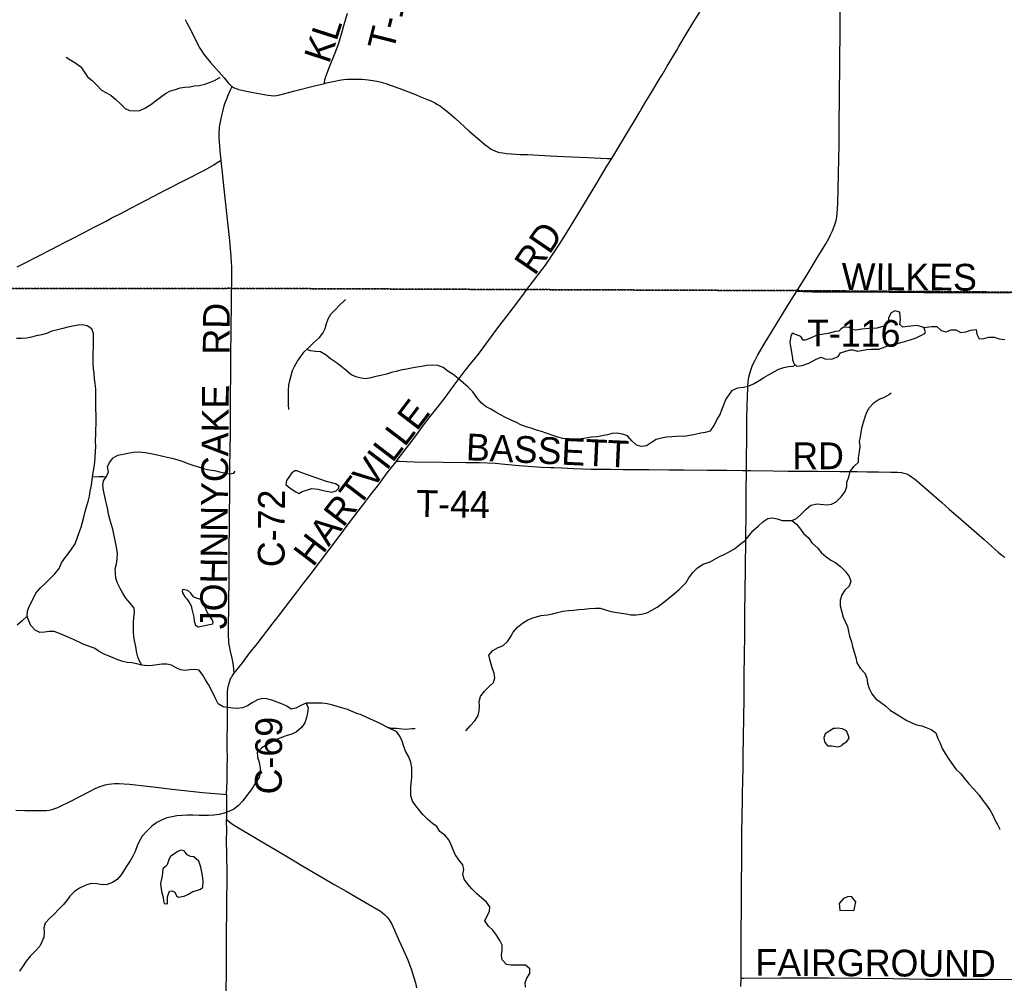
# Model space of a CAD drawing. Header units: feet. Extents: x 2113747 to 2516209, y 960708 to 1356798.
# Tile 24 of 244: x 2305899 to 2316941, y 1110796 to 1121601. Entities that reach past the tile are written whole.
import ezdxf

# ---------------------------------------------------------------- set-up
doc = ezdxf.new("R2010")
doc.units = ezdxf.units.FT
doc.header["$MEASUREMENT"] = 0
doc.linetypes.add('OhDOT_USTN3', pattern=[0.22, 0.165, -0.055])
for name, color, linetype in [('0_Xref', 7, 'Continuous'), ('GM_X_County_Road', 3, 'Continuous'), ('GM_X_County_Road_Text', 3, 'Continuous'), ('GM_X_Minor_Lake', 5, 'Continuous'), ('GM_X_Minor_River', 5, 'Continuous'), ('GM_X_State_Route', 1, 'Continuous'), ('GM_X_Township', 251, 'OhDOT_USTN3'), ('GM_X_Township_Road', 4, 'Continuous'), ('GM_X_Township_Road_Text', 4, 'Continuous')]:
    doc.layers.add(name, color=color, linetype=linetype)
doc.styles.add('Styledgn030', font='dgn030.shx')

# ---------------------------------------------------------------- blocks, each defined once
blk = doc.blocks.new('POR')
at = {"layer": 'GM_X_County_Road', "flags": 128}
for points in [[(2312538, 1120045), (2312628, 1120193), (2312720, 1120345), (2312815, 1120506), (2312852, 1120568), (2312869, 1120596), (2312909, 1120664), (2312976, 1120773), (2313083, 1120950), (2313103, 1120984), (2313160, 1121080), (2313268, 1121259), (2313293, 1121301), (2313385, 1121457), (2313461, 1121580), (2313525, 1121687)], [(2307756, 1121603), (2307775, 1121565), (2307813, 1121493), (2307891, 1121337), (2307920, 1121282), (2307940, 1121248), (2307961, 1121218), (2307987, 1121184), (2308040, 1121121), (2308135, 1121013), (2308192, 1120949), (2308225, 1120908), (2308237, 1120894), (2308251, 1120878), (2308259, 1120870), (2308267, 1120863), (2308273, 1120857), (2308281, 1120851)], [(2309317, 1120887), (2309339, 1120893), (2309413, 1120910), (2309487, 1120924), (2309532, 1120931), (2309574, 1120935), (2309616, 1120936), (2309682, 1120936), (2309741, 1120933), (2309806, 1120927), (2309861, 1120920), (2309906, 1120912), (2309953, 1120901), (2310004, 1120886), (2310066, 1120865), (2310151, 1120833), (2310338, 1120761), (2310387, 1120742), (2310463, 1120711), (2310511, 1120690), (2310555, 1120669), (2310586, 1120651), (2310618, 1120630), (2310655, 1120603), (2310708, 1120559), (2310785, 1120493), (2310941, 1120353), (2311032, 1120272), (2311120, 1120198), (2311151, 1120174), (2311179, 1120155), (2311202, 1120142), (2311227, 1120131), (2311255, 1120121), (2311284, 1120113), (2311316, 1120107), (2311359, 1120101), (2311411, 1120096), (2311516, 1120091), (2311598, 1120088), (2311847, 1120076), (2312007, 1120067), (2312267, 1120055), (2312490, 1120046), (2312538, 1120045)], [(2308158, 1120027), (2308155, 1120058), (2308152, 1120095), (2308148, 1120133), (2308143, 1120184), (2308140, 1120232), (2308136, 1120279), (2308136, 1120315), (2308137, 1120345), (2308139, 1120371), (2308141, 1120397), (2308145, 1120420), (2308153, 1120473), (2308165, 1120527), (2308180, 1120588), (2308192, 1120636), (2308200, 1120661), (2308209, 1120686), (2308221, 1120715), (2308230, 1120738), (2308264, 1120814), (2308281, 1120851)], [(2308281, 1120851), (2308290, 1120846), (2308298, 1120841), (2308311, 1120835), (2308324, 1120830), (2308337, 1120825), (2308351, 1120820), (2308373, 1120814), (2308425, 1120803), (2308518, 1120784), (2308683, 1120755), (2308719, 1120750), (2308746, 1120749), (2308779, 1120751), (2308815, 1120758), (2308872, 1120773), (2308986, 1120803), (2309190, 1120856), (2309317, 1120887)], [(2305870, 1118830), (2305969, 1118880), (2306098, 1118946), (2306259, 1119028), (2306401, 1119102), (2306483, 1119145), (2306606, 1119207), (2306736, 1119276), (2306809, 1119314), (2306867, 1119344), (2306925, 1119375), (2307039, 1119433), (2307138, 1119485), (2307237, 1119537), (2307394, 1119619), (2307531, 1119689), (2307759, 1119806), (2307978, 1119919), (2308076, 1119974), (2308114, 1119999), (2308158, 1120027)], [(2308276, 1118589), (2308277, 1118618), (2308278, 1118768), (2308277, 1118832), (2308276, 1118878), (2308271, 1118943), (2308254, 1119126), (2308240, 1119260), (2308230, 1119361), (2308207, 1119567), (2308192, 1119705), (2308169, 1119922), (2308162, 1119986), (2308158, 1120027)], [(2311588, 1118575), (2311651, 1118658), (2311722, 1118752), (2311794, 1118850), (2311869, 1118961), (2311900, 1119007), (2311960, 1119097), (2312066, 1119265), (2312147, 1119400), (2312265, 1119598), (2312370, 1119768), (2312485, 1119958), (2312538, 1120045)], [(2308306, 1114275), (2308302, 1114319), (2308298, 1114357), (2308290, 1114405), (2308279, 1114457), (2308265, 1114520), (2308253, 1114576), (2308246, 1114615), (2308243, 1114651), (2308241, 1114676), (2308240, 1114700), (2308246, 1115120), (2308247, 1115278), (2308250, 1115603), (2308255, 1116360), (2308256, 1116465), (2308257, 1116557), (2308260, 1116797), (2308261, 1116849), (2308262, 1116898), (2308265, 1117252), (2308268, 1117760), (2308272, 1118196), (2308273, 1118360), (2308276, 1118514), (2308276, 1118589)], [(2310124, 1116652), (2310154, 1116691), (2310269, 1116843), (2310341, 1116936), (2310418, 1117039), (2310504, 1117150), (2310581, 1117248), (2310673, 1117368), (2310772, 1117503), (2310873, 1117636), (2310896, 1117667), (2310917, 1117694), (2310937, 1117720), (2310994, 1117790), (2311043, 1117851), (2311097, 1117921), (2311158, 1118003), (2311262, 1118146), (2311311, 1118211), (2311365, 1118282), (2311485, 1118438), (2311560, 1118538), (2311588, 1118575)], [(2308306, 1114275), (2308339, 1114316), (2308396, 1114388), (2308489, 1114511), (2308550, 1114588), (2308732, 1114822), (2308813, 1114927), (2308934, 1115084), (2309007, 1115180), (2309074, 1115270), (2309144, 1115362), (2309271, 1115529), (2309448, 1115763), (2309598, 1115962), (2309696, 1116089), (2309759, 1116173), (2309837, 1116277), (2309881, 1116334), (2309925, 1116391), (2310022, 1116519), (2310116, 1116641), (2310124, 1116652)], [(2308220, 1112914), (2308224, 1113065), (2308226, 1113201), (2308228, 1113338), (2308227, 1113423), (2308226, 1113571), (2308228, 1113672), (2308228, 1113735), (2308229, 1113879), (2308228, 1113994), (2308229, 1114059), (2308233, 1114101), (2308239, 1114136), (2308251, 1114174), (2308265, 1114210), (2308273, 1114225), (2308280, 1114238), (2308293, 1114257), (2308306, 1114275)], [(2305857, 1112736), (2305955, 1112734), (2306096, 1112732), (2306158, 1112732), (2306194, 1112734), (2306230, 1112739), (2306265, 1112746), (2306293, 1112754), (2306326, 1112766), (2306365, 1112784), (2306459, 1112830), (2306581, 1112893), (2306688, 1112951), (2306744, 1112979), (2306790, 1112999), (2306824, 1113011), (2306859, 1113022), (2306894, 1113029), (2306927, 1113034), (2306963, 1113036), (2307016, 1113036), (2307069, 1113034), (2307131, 1113028), (2307330, 1113006), (2307428, 1112994), (2307610, 1112973), (2307849, 1112947), (2307950, 1112937), (2308136, 1112919), (2308183, 1112916), (2308220, 1112914)], [(2308220, 1112914), (2308219, 1112775), (2308219, 1112632)], [(2308211, 1109974), (2308211, 1110040), (2308212, 1110197), (2308214, 1110378), (2308215, 1110466), (2308217, 1110600), (2308216, 1110721), (2308217, 1110911), (2308217, 1111103), (2308218, 1111299), (2308220, 1111404), (2308222, 1111565), (2308222, 1111771), (2308224, 1111896), (2308225, 1112047), (2308223, 1112224), (2308220, 1112414), (2308221, 1112490), (2308219, 1112632)], [(2308219, 1112632), (2308270, 1112591), (2308295, 1112574), (2308371, 1112527), (2308491, 1112455), (2308655, 1112358), (2308763, 1112295), (2308978, 1112168), (2309082, 1112106), (2309236, 1112017), (2309434, 1111901), (2309559, 1111828), (2309777, 1111702), (2309944, 1111604), (2309968, 1111587), (2309994, 1111564), (2310019, 1111537), (2310042, 1111506), (2310068, 1111465), (2310088, 1111424), (2310156, 1111272), (2310201, 1111173), (2310248, 1111068), (2310289, 1110958), (2310317, 1110871), (2310337, 1110801), (2310349, 1110744)]]:
    blk.add_lwpolyline(points, dxfattribs=at)
at = {"layer": 'GM_X_Minor_Lake'}
for p, q in [((2314535, 1117981), (2314567, 1117805)), ((2309341, 1116423), (2309063, 1116519)), ((2307899, 1114793), (2308065, 1114827)), ((2315024, 1113654), (2314934, 1113595)), ((2307495, 1112001), (2307477, 1111913)), ((2315096, 1111612), (2315256, 1111616))]:
    blk.add_line(p, q, dxfattribs=at)
at = {"layer": 'GM_X_Minor_Lake', "flags": 128}
for points in [[(2314567, 1117805), (2314565, 1117789), (2314580, 1117747), (2314614, 1117718), (2314676, 1117724), (2314750, 1117751), (2314839, 1117799), (2314887, 1117817), (2314929, 1117800), (2315007, 1117793), (2315079, 1117824), (2315106, 1117866), (2315214, 1117900), (2315240, 1117900), (2315296, 1117883), (2315398, 1117904), (2315448, 1117907), (2315536, 1117908), (2315675, 1117958), (2315745, 1117970), (2315873, 1118006), (2315954, 1118033), (2316050, 1118081), (2316059, 1118101), (2316037, 1118149), (2315963, 1118172), (2315857, 1118162), (2315805, 1118154), (2315768, 1118185), (2315776, 1118240), (2315769, 1118322), (2315715, 1118335), (2315671, 1118314), (2315642, 1118260), (2315638, 1118210), (2315607, 1118167), (2315513, 1118144), (2315421, 1118137), (2315343, 1118130), (2315277, 1118119), (2315235, 1118129), (2315203, 1118148), (2315139, 1118155), (2315105, 1118127), (2315091, 1118111), (2315086, 1118107), (2315048, 1118104), (2314966, 1118083), (2314844, 1118065), (2314755, 1118026), (2314707, 1118008), (2314687, 1118007), (2314658, 1118047), (2314564, 1118086), (2314548, 1118054), (2314535, 1117981)], [(2309063, 1116519), (2309043, 1116527), (2309011, 1116541), (2308985, 1116541), (2308951, 1116519), (2308891, 1116434), (2308885, 1116388), (2308913, 1116364), (2308944, 1116340), (2308994, 1116306), (2309028, 1116290), (2309068, 1116310), (2309174, 1116345), (2309246, 1116337), (2309322, 1116317), (2309400, 1116305), (2309448, 1116319), (2309474, 1116343), (2309480, 1116369), (2309439, 1116397), (2309341, 1116423)], [(2308065, 1114827), (2308067, 1114843), (2308061, 1114869), (2308047, 1114892), (2308029, 1114920), (2308001, 1114956), (2307985, 1114994), (2307978, 1115010), (2307968, 1115034), (2307944, 1115076), (2307920, 1115102), (2307890, 1115110), (2307848, 1115130), (2307818, 1115170), (2307786, 1115201), (2307728, 1115213), (2307720, 1115193), (2307726, 1115173), (2307752, 1115131), (2307770, 1115109), (2307790, 1115085), (2307806, 1115053), (2307822, 1115027), (2307830, 1114991), (2307839, 1114947), (2307851, 1114901), (2307857, 1114857), (2307869, 1114811), (2307899, 1114793)], [(2314934, 1113595), (2314919, 1113547), (2314923, 1113503), (2314960, 1113459), (2315002, 1113458), (2315082, 1113447), (2315118, 1113463), (2315136, 1113481), (2315175, 1113508), (2315203, 1113544), (2315193, 1113570), (2315172, 1113628), (2315126, 1113650), (2315070, 1113655), (2315044, 1113653), (2315024, 1113654)], [(2307477, 1111913), (2307487, 1111850), (2307492, 1111810), (2307508, 1111760), (2307512, 1111722), (2307520, 1111692), (2307558, 1111686), (2307558, 1111764), (2307578, 1111829), (2307608, 1111831), (2307640, 1111817), (2307656, 1111775), (2307680, 1111763), (2307742, 1111773), (2307792, 1111797), (2307842, 1111825), (2307880, 1111837), (2307926, 1111851), (2307951, 1111874), (2307957, 1111940), (2307949, 1112004), (2307931, 1112098), (2307907, 1112164), (2307853, 1112214), (2307813, 1112216), (2307779, 1112236), (2307745, 1112280), (2307707, 1112288), (2307665, 1112270), (2307591, 1112219), (2307573, 1112183), (2307565, 1112159), (2307551, 1112125), (2307535, 1112107), (2307505, 1112079), (2307499, 1112039), (2307495, 1112001)], [(2315256, 1111616), (2315264, 1111656), (2315277, 1111710), (2315228, 1111770), (2315184, 1111765), (2315139, 1111747), (2315089, 1111690), (2315092, 1111658), (2315096, 1111612)]]:
    blk.add_lwpolyline(points, dxfattribs=at)
at = {"layer": 'GM_X_Minor_River', "flags": 128}
for points in [[(2306422, 1121180), (2306474, 1121146), (2306530, 1121114), (2306583, 1121072), (2306623, 1121016), (2306659, 1120962), (2306713, 1120918), (2306767, 1120864), (2306817, 1120810), (2306873, 1120780), (2306923, 1120750), (2306973, 1120710), (2307029, 1120658), (2307080, 1120606), (2307130, 1120582), (2307192, 1120580), (2307248, 1120584), (2307310, 1120612), (2307368, 1120649), (2307419, 1120687), (2307477, 1120733), (2307535, 1120773), (2307589, 1120803), (2307647, 1120820), (2307699, 1120836), (2307751, 1120844), (2307807, 1120850), (2307859, 1120858), (2307911, 1120864), (2307975, 1120878), (2308029, 1120899), (2308085, 1120921), (2308145, 1120953), (2308147, 1120955)], [(2306004, 1115021), (2306032, 1115071), (2306080, 1115172), (2306134, 1115230), (2306186, 1115280), (2306238, 1115330), (2306293, 1115388), (2306343, 1115447), (2306367, 1115509), (2306403, 1115559), (2306441, 1115613), (2306481, 1115665), (2306521, 1115724), (2306545, 1115786), (2306566, 1115852), (2306588, 1115912), (2306604, 1115968), (2306618, 1116024), (2306634, 1116087), (2306648, 1116137), (2306666, 1116199), (2306680, 1116257), (2306691, 1116315), (2306703, 1116381), (2306711, 1116445), (2306721, 1116502), (2306733, 1116582), (2306741, 1116640), (2306745, 1116694), (2306748, 1116758), (2306752, 1116814), (2306750, 1116880), (2306752, 1116952), (2306752, 1117009), (2306756, 1117061), (2306758, 1117117), (2306757, 1117167), (2306753, 1117235), (2306753, 1117409), (2306751, 1117461), (2306745, 1117521), (2306738, 1117576), (2306734, 1117634), (2306728, 1117690), (2306724, 1117746), (2306724, 1117864), (2306728, 1117928), (2306727, 1118034), (2306725, 1118084), (2306707, 1118136), (2306657, 1118170), (2306605, 1118178), (2306553, 1118176), (2306495, 1118166), (2306439, 1118154), (2306381, 1118140), (2306323, 1118124), (2306261, 1118107), (2306199, 1118083), (2306145, 1118067), (2306085, 1118057), (2306033, 1118041), (2305975, 1118031), (2305921, 1118027), (2305865, 1118026)], [(2308919, 1117230), (2308913, 1117288), (2308913, 1117450), (2308917, 1117502), (2308929, 1117556), (2308943, 1117613), (2308960, 1117669), (2308984, 1117721), (2309016, 1117771), (2309052, 1117823), (2309086, 1117873), (2309140, 1117926), (2309194, 1117976), (2309260, 1118036), (2309300, 1118086), (2309323, 1118138), (2309341, 1118194), (2309359, 1118247), (2309387, 1118301), (2309441, 1118351), (2309485, 1118401), (2309537, 1118447), (2309551, 1118465)], [(2316037, 1118149), (2316125, 1118160), (2316185, 1118162), (2316235, 1118117), (2316287, 1118102), (2316347, 1118122), (2316399, 1118123), (2316453, 1118094), (2316509, 1118102), (2316565, 1118119), (2316625, 1118128), (2316634, 1118074), (2316658, 1118022), (2316712, 1118027), (2316766, 1118043), (2316828, 1118042), (2316882, 1118023), (2316948, 1118014)], [(2313352, 1116932), (2313265, 1116927), (2313211, 1116925), (2313151, 1116919), (2313097, 1116910), (2313037, 1116894), (2312983, 1116862), (2312927, 1116824), (2312869, 1116814), (2312815, 1116832), (2312765, 1116880), (2312717, 1116934), (2312658, 1116952), (2312596, 1116965), (2312544, 1116961), (2312492, 1116947), (2312432, 1116935), (2312377, 1116923), (2312311, 1116919), (2312247, 1116909), (2312177, 1116896), (2312121, 1116896), (2312057, 1116900), (2311990, 1116906), (2311936, 1116920), (2311878, 1116940), (2311814, 1116962), (2311750, 1116982), (2311696, 1116999), (2311634, 1117021), (2311580, 1117037), (2311520, 1117057), (2311464, 1117089), (2311412, 1117111), (2311346, 1117139), (2311290, 1117171), (2311238, 1117201), (2311182, 1117233), (2311130, 1117261), (2311076, 1117305), (2311027, 1117363), (2310981, 1117429), (2310927, 1117481), (2310871, 1117529), (2310815, 1117579), (2310759, 1117621), (2310701, 1117660), (2310647, 1117700), (2310588, 1117724), (2310526, 1117726), (2310464, 1117724), (2310405, 1117712), (2310351, 1117704), (2310293, 1117692), (2310241, 1117682), (2310187, 1117675), (2310133, 1117659), (2310067, 1117645), (2310011, 1117627), (2309949, 1117611), (2309893, 1117599), (2309837, 1117586), (2309779, 1117574), (2309727, 1117582), (2309667, 1117598), (2309611, 1117624), (2309557, 1117670), (2309502, 1117718), (2309452, 1117754), (2309386, 1117798), (2309336, 1117840), (2309274, 1117876), (2309216, 1117882), (2309162, 1117887), (2309116, 1117903)], [(2313352, 1116932), (2313414, 1116941), (2313476, 1116954), (2313538, 1116968), (2313591, 1116977), (2313645, 1116992), (2313689, 1117050), (2313718, 1117115), (2313755, 1117176), (2313772, 1117228), (2313794, 1117284), (2313817, 1117341), (2313854, 1117395), (2313892, 1117446), (2313953, 1117475), (2314017, 1117482), (2314081, 1117494), (2314137, 1117521), (2314192, 1117554), (2314246, 1117589), (2314298, 1117619), (2314355, 1117652), (2314413, 1117681), (2314469, 1117702), (2314520, 1117711), (2314572, 1117715), (2314599, 1117731)], [(2314557, 1115987), (2314609, 1116009), (2314663, 1116056), (2314718, 1116113), (2314771, 1116158), (2314843, 1116173), (2314947, 1116162), (2315003, 1116169), (2315057, 1116193), (2315110, 1116250), (2315157, 1116309), (2315175, 1116365), (2315176, 1116415), (2315197, 1116470), (2315211, 1116536), (2315252, 1116591), (2315305, 1116640), (2315307, 1116690), (2315316, 1116754), (2315325, 1116820), (2315319, 1116872), (2315330, 1116925), (2315337, 1116975), (2315347, 1117035), (2315364, 1117087), (2315379, 1117148), (2315400, 1117200), (2315428, 1117253), (2315483, 1117308), (2315539, 1117346), (2315596, 1117369), (2315650, 1117398), (2315674, 1117416)], [(2307270, 1114363), (2307240, 1114417), (2307220, 1114469), (2307210, 1114521), (2307201, 1114571), (2307191, 1114621), (2307179, 1114679), (2307177, 1114739), (2307177, 1114791), (2307175, 1114841), (2307179, 1114898), (2307187, 1114952), (2307184, 1115004), (2307138, 1115058), (2307088, 1115114), (2307054, 1115170), (2307026, 1115224), (2306994, 1115284), (2306976, 1115340), (2306972, 1115392), (2306971, 1115442), (2306983, 1115498), (2306991, 1115554), (2306995, 1115614), (2306987, 1115667), (2306977, 1115725), (2306965, 1115779), (2306955, 1115831), (2306942, 1115887), (2306924, 1115947), (2306910, 1115999), (2306896, 1116057), (2306888, 1116109), (2306876, 1116159), (2306862, 1116219), (2306837, 1116327), (2306831, 1116378), (2306837, 1116430), (2306873, 1116480), (2306895, 1116530), (2306885, 1116586), (2306907, 1116636), (2306947, 1116688), (2307000, 1116717), (2307060, 1116729), (2307112, 1116741), (2307172, 1116753), (2307240, 1116757), (2307308, 1116747), (2307370, 1116735), (2307424, 1116725), (2307491, 1116710), (2307551, 1116694), (2307605, 1116684), (2307663, 1116668), (2307721, 1116650), (2307783, 1116626), (2307853, 1116602), (2307915, 1116584), (2307973, 1116566), (2308025, 1116555), (2308083, 1116545), (2308141, 1116533), (2308193, 1116519), (2308247, 1116509), (2308299, 1116515), (2308315, 1116537)], [(2306868, 1116472), (2306839, 1116476), (2306787, 1116474), (2306716, 1116473)], [(2313372, 1115292), (2313403, 1115342), (2313449, 1115401), (2313502, 1115454), (2313565, 1115497), (2313641, 1115522), (2313695, 1115551), (2313746, 1115583), (2313798, 1115604), (2313854, 1115635), (2313917, 1115668), (2313979, 1115721), (2314034, 1115763), (2314080, 1115816), (2314121, 1115869), (2314180, 1115922), (2314234, 1115970), (2314291, 1116007), (2314343, 1116016), (2314395, 1116003), (2314451, 1115987), (2314505, 1115986), (2314557, 1115987), (2314610, 1115945), (2314657, 1115890), (2314689, 1115838), (2314750, 1115786), (2314784, 1115735), (2314847, 1115679), (2314888, 1115626), (2314938, 1115582), (2314997, 1115539), (2315051, 1115512), (2315104, 1115468), (2315156, 1115417), (2315203, 1115359), (2315220, 1115305), (2315202, 1115249), (2315151, 1115204), (2315121, 1115153), (2315100, 1115093), (2315101, 1115029), (2315114, 1114973), (2315134, 1114903), (2315155, 1114851), (2315182, 1114795), (2315194, 1114739), (2315205, 1114687), (2315226, 1114625), (2315238, 1114571), (2315259, 1114510), (2315276, 1114448), (2315289, 1114390), (2315323, 1114330), (2315378, 1114274), (2315399, 1114216), (2315407, 1114160), (2315424, 1114103), (2315455, 1114043), (2315495, 1113989), (2315554, 1113948), (2315608, 1113906), (2315665, 1113855), (2315728, 1113816), (2315798, 1113774), (2315848, 1113743), (2315905, 1113716), (2315957, 1113694), (2316015, 1113683), (2316065, 1113663), (2316122, 1113640), (2316172, 1113603), (2316197, 1113539), (2316221, 1113487), (2316246, 1113427), (2316277, 1113371), (2316311, 1113320), (2316352, 1113262), (2316399, 1113198), (2316452, 1113145), (2316496, 1113091), (2316545, 1113034), (2316600, 1112974), (2316660, 1112905), (2316701, 1112847), (2316742, 1112792), (2316778, 1112740), (2316813, 1112680), (2316836, 1112628), (2316864, 1112576), (2316893, 1112525), (2316895, 1112519)], [(2310902, 1113627), (2310950, 1113682), (2311004, 1113740), (2311039, 1113798), (2311053, 1113852), (2311055, 1113902), (2311053, 1113956), (2311065, 1114013), (2311109, 1114067), (2311159, 1114121), (2311211, 1114167), (2311227, 1114221), (2311220, 1114273), (2311202, 1114323), (2311188, 1114374), (2311172, 1114426), (2311160, 1114476), (2311206, 1114528), (2311264, 1114562), (2311316, 1114580), (2311370, 1114628), (2311406, 1114683), (2311433, 1114733), (2311483, 1114789), (2311537, 1114833), (2311597, 1114871), (2311653, 1114894), (2311747, 1114920), (2311817, 1114928), (2311873, 1114940), (2311931, 1114954), (2311991, 1114968), (2312055, 1114975), (2312111, 1114981), (2312171, 1114987), (2312229, 1114993), (2312291, 1114997), (2312355, 1115001), (2312409, 1115001), (2312469, 1114985), (2312519, 1114968), (2312575, 1114956), (2312647, 1114946), (2312701, 1114938), (2312753, 1114926), (2312811, 1114928), (2312871, 1114936), (2312931, 1114950), (2312989, 1114981), (2313049, 1115015), (2313123, 1115069), (2313183, 1115117), (2313241, 1115166), (2313296, 1115212), (2313372, 1115292)], [(2310713, 1112403), (2310666, 1112455), (2310612, 1112497), (2310578, 1112553), (2310528, 1112589), (2310476, 1112631), (2310424, 1112683), (2310382, 1112735), (2310342, 1112787), (2310304, 1112839), (2310287, 1112897), (2310285, 1112951), (2310287, 1113001), (2310295, 1113105), (2310297, 1113155), (2310297, 1113211), (2310285, 1113271), (2310262, 1113335), (2310226, 1113398), (2310206, 1113452), (2310188, 1113512), (2310164, 1113566), (2310124, 1113618), (2310074, 1113642), (2310014, 1113672), (2309948, 1113706), (2309892, 1113733), (2309833, 1113759), (2309729, 1113807), (2309679, 1113823), (2309629, 1113845), (2309575, 1113867), (2309523, 1113881), (2309461, 1113901), (2309397, 1113919), (2309347, 1113929), (2309291, 1113936), (2309223, 1113936), (2309165, 1113938), (2309111, 1113936), (2309053, 1113910), (2308997, 1113880), (2308945, 1113870), (2308895, 1113902), (2308845, 1113925), (2308787, 1113949), (2308725, 1113969), (2308671, 1113987), (2308619, 1113989), (2308565, 1113975), (2308507, 1113939), (2308455, 1113909), (2308399, 1113886), (2308343, 1113878), (2308289, 1113882), (2308233, 1113890), (2308181, 1113896), (2308125, 1113928), (2308095, 1113988), (2308047, 1114092), (2308016, 1114146), (2307984, 1114198), (2307954, 1114252), (2307912, 1114306), (2307860, 1114316), (2307808, 1114312), (2307756, 1114302), (2307704, 1114310), (2307652, 1114334), (2307602, 1114364), (2307548, 1114373), (2307492, 1114373), (2307440, 1114367), (2307388, 1114359), (2307330, 1114355), (2307270, 1114363), (2307212, 1114377), (2307158, 1114389), (2307104, 1114392), (2307054, 1114404), (2307000, 1114424), (2306948, 1114446), (2306848, 1114486), (2306797, 1114514), (2306733, 1114552), (2306669, 1114576), (2306609, 1114598), (2306501, 1114650), (2306451, 1114674), (2306399, 1114695), (2306347, 1114719), (2306287, 1114739), (2306231, 1114739), (2306177, 1114733), (2306125, 1114731), (2306073, 1114755), (2306025, 1114809), (2306001, 1114859), (2305981, 1114911), (2305988, 1114969), (2306004, 1115021)], [(2305981, 1114911), (2305927, 1114859), (2305871, 1114812)], [(2309111, 1113936), (2309133, 1113884), (2309125, 1113828), (2309115, 1113776), (2309095, 1113718), (2309060, 1113663), (2309002, 1113617), (2308950, 1113591), (2308888, 1113569), (2308836, 1113553), (2308782, 1113531), (2308722, 1113500), (2308670, 1113470), (2308614, 1113438), (2308564, 1113386), (2308566, 1113334), (2308584, 1113270), (2308595, 1113212), (2308595, 1113157), (2308583, 1113105), (2308549, 1113051), (2308517, 1112999), (2308483, 1112949), (2308443, 1112899), (2308401, 1112842), (2308353, 1112790), (2308302, 1112750), (2308246, 1112724), (2308192, 1112702), (2308136, 1112690), (2308078, 1112681), (2308018, 1112679), (2307912, 1112679), (2307842, 1112681), (2307782, 1112681), (2307662, 1112672), (2307610, 1112662), (2307550, 1112650), (2307496, 1112628), (2307436, 1112600), (2307382, 1112556), (2307328, 1112505), (2307274, 1112445), (2307242, 1112393), (2307216, 1112339), (2307193, 1112273), (2307169, 1112222), (2307139, 1112170), (2307101, 1112112), (2307037, 1112012), (2306993, 1111960), (2306941, 1111925), (2306881, 1111905), (2306829, 1111899), (2306765, 1111911), (2306699, 1111915), (2306641, 1111897), (2306569, 1111864), (2306515, 1111824), (2306462, 1111774), (2306428, 1111724), (2306386, 1111674), (2306334, 1111625), (2306284, 1111571), (2306232, 1111523), (2306186, 1111471), (2306170, 1111417), (2306174, 1111367), (2306171, 1111313), (2306149, 1111262), (2306125, 1111212), (2306067, 1111154), (2306019, 1111102), (2305973, 1111044), (2305939, 1110991), (2305897, 1110931)], [(2310014, 1113672), (2310064, 1113658), (2310124, 1113656), (2310184, 1113648), (2310236, 1113646), (2310298, 1113654), (2310336, 1113654)], [(2311570, 1110753), (2311566, 1110803), (2311588, 1110854), (2311620, 1110906), (2311622, 1110958), (2311572, 1110998), (2311520, 1111000), (2311464, 1111000), (2311412, 1110998), (2311360, 1111005), (2311310, 1111057), (2311301, 1111112), (2311311, 1111164), (2311309, 1111224), (2311285, 1111274), (2311247, 1111336), (2311207, 1111390), (2311155, 1111436), (2311117, 1111496), (2311140, 1111552), (2311168, 1111602), (2311170, 1111654), (2311134, 1111706), (2311078, 1111754), (2311026, 1111798), (2310970, 1111856), (2310924, 1111908), (2310884, 1111962), (2310869, 1112016), (2310879, 1112070), (2310869, 1112125), (2310825, 1112181), (2310781, 1112239), (2310761, 1112293), (2310737, 1112347), (2310713, 1112403)]]:
    blk.add_lwpolyline(points, dxfattribs=at)
at = {"layer": 'GM_X_State_Route', "flags": 128}
for points in [[(2313993, 1111560), (2313993, 1111591), (2313994, 1111646), (2313995, 1111873), (2313995, 1111899), (2313995, 1111974), (2313995, 1112010), (2313996, 1112076), (2313996, 1112177), (2313997, 1112243), (2313999, 1112443), (2314003, 1112709), (2314004, 1112807), (2314005, 1112902), (2314006, 1112948), (2314008, 1113043), (2314010, 1113115), (2314011, 1113161), (2314011, 1113194), (2314013, 1113296), (2314014, 1113348), (2314014, 1113396), (2314014, 1113423), (2314015, 1113478), (2314017, 1113573), (2314020, 1113757), (2314021, 1113832), (2314022, 1113927), (2314024, 1114055), (2314025, 1114140), (2314025, 1114196), (2314025, 1114278), (2314025, 1114298), (2314027, 1114422), (2314027, 1114448), (2314028, 1114497), (2314029, 1114556), (2314029, 1114573), (2314030, 1114602), (2314030, 1114668), (2314031, 1114784), (2314031, 1114786), (2314031, 1114815), (2314032, 1114848), (2314032, 1114891), (2314032, 1114914), (2314032, 1114969), (2314032, 1114982), (2314033, 1115032), (2314034, 1115110), (2314035, 1115186), (2314036, 1115294), (2314037, 1115343), (2314039, 1115550), (2314041, 1115671), (2314042, 1115694), (2314043, 1115750), (2314044, 1115852), (2314044, 1115881), (2314045, 1115986), (2314045, 1116094), (2314046, 1116117), (2314046, 1116147), (2314046, 1116216), (2314047, 1116261), (2314048, 1116327), (2314048, 1116403), (2314049, 1116452), (2314049, 1116494), (2314049, 1116547), (2314050, 1116731), (2314053, 1116855), (2314054, 1117003), (2314055, 1117147), (2314057, 1117246), (2314058, 1117288), (2314060, 1117361), (2314065, 1117485), (2314070, 1117548), (2314077, 1117593), (2314087, 1117635), (2314101, 1117683), (2314119, 1117729), (2314142, 1117777), (2314178, 1117843), (2314248, 1117962), (2314341, 1118117), (2314537, 1118432), (2314616, 1118556), (2314737, 1118756), (2314844, 1118930), (2314938, 1119088), (2314972, 1119148), (2314993, 1119189), (2315014, 1119234), (2315027, 1119265), (2315037, 1119293), (2315046, 1119317), (2315054, 1119349), (2315062, 1119388), (2315068, 1119434), (2315072, 1119480), (2315076, 1119542), (2315082, 1119874), (2315088, 1120202), (2315090, 1120468), (2315092, 1120694), (2315096, 1121164), (2315100, 1121449), (2315101, 1121722)], [(2313989, 1110932), (2313989, 1111033), (2313990, 1111184), (2313991, 1111338), (2313992, 1111459), (2313993, 1111560)], [(2313988, 1110758), (2313989, 1110853), (2313989, 1110931), (2313989, 1110932)]]:
    blk.add_lwpolyline(points, dxfattribs=at)
at = {"layer": 'GM_X_Township', "flags": 128}
for points in [[(2299033, 1144176), (2303719, 1144224), (2311059, 1144273), (2311621, 1144272), (2311712, 1144286), (2315176, 1144280), (2318840, 1144268), (2321217, 1144269), (2323108, 1144286), (2328491, 1144330), (2328572, 1144328), (2328612, 1142470), (2328630, 1142401), (2328635, 1142304), (2328651, 1136742), (2328653, 1134141), (2328657, 1131227), (2328663, 1124950), (2328670, 1119253), (2328670, 1118495), (2325058, 1118507), (2321212, 1118516), (2314610, 1118563), (2311596, 1118575), (2308267, 1118589), (2305447, 1118586), (2305355, 1118577), (2305256, 1118586), (2302815, 1118637), (2300974, 1118651), (2299393, 1118653), (2299080, 1118654), (2299075, 1121792), (2299063, 1131449), (2299059, 1134619), (2299058, 1135376), (2299058, 1135395), (2299044, 1139886), (2299046, 1140060), (2299048, 1140210), (2299048, 1140750), (2299048, 1140868), (2299034, 1144014), (2299033, 1144176)], [(2299080, 1118654), (2299393, 1118653), (2300974, 1118651), (2302815, 1118637), (2305256, 1118586), (2305355, 1118577), (2305447, 1118586), (2308267, 1118589), (2311596, 1118575), (2314610, 1118563), (2321212, 1118516), (2325058, 1118507), (2328670, 1118495), (2328673, 1115450), (2328676, 1111411), (2328676, 1110812), (2328679, 1107535), (2328685, 1104162), (2328691, 1097555), (2328691, 1097500), (2328700, 1094332), (2328615, 1091117), (2326938, 1091094), (2326732, 1091091), (2324108, 1091056), (2318107, 1090974), (2313863, 1090917), (2307056, 1090903), (2301402, 1090840), (2299895, 1090831), (2299145, 1090827), (2299131, 1096372), (2299121, 1100750), (2299110, 1104784), (2299110, 1104924), (2299092, 1106995), (2299072, 1110035), (2299073, 1112956), (2299080, 1118654)]]:
    blk.add_lwpolyline(points, dxfattribs=at)
at = {"layer": 'GM_X_Township_Road', "flags": 128}
for points in [[(2309317, 1120887), (2309318, 1120901), (2309320, 1120923), (2309321, 1120927), (2309322, 1120933), (2309323, 1120938), (2309327, 1120950), (2309332, 1120966), (2309373, 1121072), (2309428, 1121210), (2309462, 1121298), (2309477, 1121338), (2309512, 1121455), (2309539, 1121549), (2309576, 1121675)], [(2314616, 1118556), (2314680, 1118553), (2314786, 1118551), (2314944, 1118550), (2315183, 1118549), (2315649, 1118545), (2316040, 1118542), (2316319, 1118541), (2316713, 1118540), (2316887, 1118541), (2317008, 1118539)], [(2310124, 1116652), (2310164, 1116650), (2310233, 1116646), (2310328, 1116644), (2310649, 1116639), (2310902, 1116637), (2311056, 1116635), (2311230, 1116627), (2311338, 1116619), (2311502, 1116604), (2311750, 1116584), (2311852, 1116580), (2311891, 1116580), (2311979, 1116575), (2312041, 1116572), (2312113, 1116568), (2312307, 1116562), (2312412, 1116560), (2312523, 1116560), (2312664, 1116558), (2312821, 1116556), (2312956, 1116556), (2313179, 1116553), (2313350, 1116552), (2313612, 1116551), (2313829, 1116549), (2314006, 1116547), (2314049, 1116547)], [(2314049, 1116547), (2314098, 1116547), (2314348, 1116542), (2314512, 1116540), (2314653, 1116540), (2314846, 1116537), (2315096, 1116536), (2315293, 1116534), (2315401, 1116533), (2315509, 1116532), (2315529, 1116531), (2315670, 1116529), (2315745, 1116527), (2315788, 1116523), (2315814, 1116518), (2315843, 1116508), (2315873, 1116494), (2315902, 1116477), (2315936, 1116452), (2315982, 1116413), (2316098, 1116312), (2316240, 1116186), (2316324, 1116112), (2316457, 1115995), (2316715, 1115772), (2316840, 1115661), (2316874, 1115631), (2316914, 1115597), (2316946, 1115574)], [(2316060, 1110843), (2316212, 1110842), (2316417, 1110842), (2316714, 1110841), (2317474, 1110838)], [(2313989, 1110853), (2314019, 1110853), (2314443, 1110856), (2314976, 1110856), (2315695, 1110849), (2316060, 1110843)]]:
    blk.add_lwpolyline(points, dxfattribs=at)
at = {"layer": 'GM_X_County_Road_Text', "char_height": 300, "attachment_point": 7, "line_spacing_factor": 0.8, "style": 'Styledgn030'}
for s, insert, rotation in [('{\\Fdgn000|c0;\\C256;RD}', (2311675, 1118720), 55.5693), ('{\\Fdgn000|c0;\\C256;RD}', (2308252, 1117845), 89.5063), ('{\\Fdgn000|c0;\\C256;JOHNNYCAKE}', (2308225, 1114765), 89.4909), ('{\\Fdgn000|c0;\\C256;HARTVILLE}', (2309188, 1115454), 52.6671), ('{\\Fdgn000|c0;\\C256;C-72}', (2308873, 1115461), 89.6571), ('{\\Fdgn000|c0;\\C256;C-69}', (2308842, 1112913), 89.6543)]:
    blk.add_mtext(s, dxfattribs=dict(at, insert=insert, rotation=rotation))
at = {"layer": 'GM_X_Township_Road_Text', "char_height": 300, "attachment_point": 7, "line_spacing_factor": 0.8, "style": 'Styledgn030'}
for s, insert, rotation in [('{\\Fdgn000|c0;\\C256;T-103}', (2310094, 1121236), 75.8627), ('{\\Fdgn000|c0;\\C256;L}', (2309451, 1121351), 72.0984), ('{\\Fdgn000|c0;\\C256;K}', (2309367, 1121098), 71.6952), ('{\\Fdgn000|c0;\\C256;WILKES}', (2315117, 1118568), 359.6354), ('{\\Fdgn000|c0;\\C256;T-116}', (2314728, 1117934), 359.7158), ('{\\Fdgn000|c0;\\C256;BASSETT}', (2310899, 1116658), 357.3491), ('{\\Fdgn000|c0;\\C256;RD}', (2314563, 1116561), 0), ('{\\Fdgn000|c0;\\C256;T-44}', (2310345, 1116028), 358.9812), ('{\\Fdgn000|c0;\\C256;FAIRGROUND}', (2314149, 1110877), 359.6862)]:
    blk.add_mtext(s, dxfattribs=dict(at, insert=insert, rotation=rotation))

msp = doc.modelspace()

# ---------------------------------------------------------------- block references
at = {"layer": '0_Xref'}
msp.add_blockref('POR', (0, 0), dxfattribs=at)

doc.saveas('drawing.dxf')
